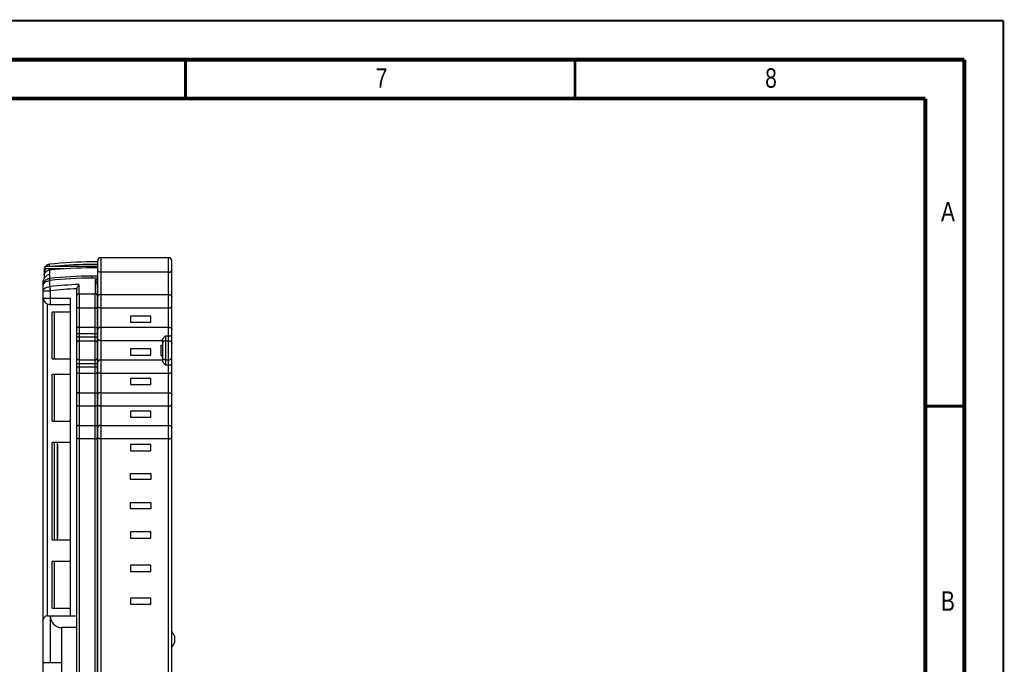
# Model space of a CAD drawing. Header units: millimetres. Extents: x 0 to 420, y 0 to 297.
# Tile 39 of 39: x 294 to 420, y 214 to 297. Entities that reach past the tile are written whole.
import ezdxf

# ---------------------------------------------------------------- set-up
doc = ezdxf.new("R2010")
doc.units = ezdxf.units.MM
doc.header["$LTSCALE"] = 23.1
for name, color, linetype in [('T-PM12-T00_HDXF_CONTINUOUS_LINE', 7, 'CONTINUOUS'), ('T-PM12-T0X-00-GND_DXF_FORMAT', 7, 'CONTINUOUS'), ('T-PM12-T0X-0DXF_CONTINUOUS_LINE', 7, 'CONTINUOUS')]:
    doc.layers.add(name, color=color, linetype=linetype)
doc.styles.get("Standard").update_dxf_attribs({"font": 'txt', "width": 0.8})

msp = doc.modelspace()

# ---------------------------------------------------------------- linework, layer by layer
at = {"layer": 'T-PM12-T00_HDXF_CONTINUOUS_LINE', "color": 7, "linetype": 'Continuous'}
for p, q in [((303.7361, 198.9684), (303.7361, 266.1684)), ((312.8361, 266.5684), (304.1361, 266.5684)), ((313.2361, 206.8347), (313.2361, 266.1684)), ((312.8361, 264.7023), (304.1361, 264.7023)), ((304.1361, 261.8344), (312.8361, 261.8344)), ((312.8361, 260.1023), (304.1361, 260.1023)), ((307.9361, 259.0684), (307.9361, 258.2684)), ((310.5361, 259.0684), (307.9361, 259.0684)), ((307.9361, 258.2684), (310.5361, 258.2684)), ((310.5361, 258.2684), (310.5361, 259.0684)), ((304.1361, 257.6344), (312.8361, 257.6344)), ((312.0361, 255.9023), (304.1361, 255.9023)), ((312.0361, 256.0012), (312.0361, 253.3356)), ((307.9361, 254.8684), (307.9361, 254.0684)), ((310.5361, 254.8684), (307.9361, 254.8684)), ((310.5361, 254.0684), (310.5361, 254.8684)), ((311.8361, 255.3184), (311.8361, 254.0184)), ((311.8361, 255.3184), (312.0361, 255.3184)), ((304.1361, 253.4344), (312.0361, 253.4344)), ((307.9361, 254.0684), (310.5361, 254.0684)), ((311.8361, 254.0184), (312.0361, 254.0184)), ((312.8361, 251.7023), (304.1361, 251.7023)), ((307.9361, 251.0684), (307.9361, 250.2684)), ((310.5361, 251.0684), (307.9361, 251.0684)), ((310.5361, 250.2684), (310.5361, 251.0684)), ((304.1361, 249.2344), (312.8361, 249.2344)), ((307.9361, 250.2684), (310.5361, 250.2684)), ((312.8361, 247.5023), (304.1361, 247.5023)), ((307.9361, 246.8684), (307.9361, 246.0684)), ((310.5361, 246.8684), (307.9361, 246.8684)), ((310.5361, 246.0684), (310.5361, 246.8684)), ((307.9361, 246.0684), (310.5361, 246.0684)), ((304.1361, 245.0344), (312.8361, 245.0344)), ((312.8361, 243.3023), (304.1361, 243.3023)), ((307.9361, 242.5684), (307.9361, 241.7684)), ((310.5361, 242.5684), (307.9361, 242.5684)), ((307.9361, 241.7684), (310.5361, 241.7684)), ((310.5361, 241.7684), (310.5361, 242.5684)), ((307.9361, 238.0684), (307.9361, 238.8684)), ((307.9361, 238.8684), (310.5361, 238.8684)), ((310.5361, 238.0684), (307.9361, 238.0684)), ((310.5361, 238.8684), (310.5361, 238.0684)), ((307.9361, 234.3184), (307.9361, 235.1184)), ((307.9361, 235.1184), (310.5361, 235.1184)), ((310.5361, 234.3184), (307.9361, 234.3184)), ((310.5361, 235.1184), (310.5361, 234.3184)), ((307.9361, 231.3684), (307.9361, 230.5684)), ((310.5361, 231.3684), (307.9361, 231.3684)), ((310.5361, 230.5684), (310.5361, 231.3684)), ((307.9361, 230.5684), (310.5361, 230.5684)), ((307.9361, 227.0684), (307.9361, 226.2684)), ((310.5361, 227.0684), (307.9361, 227.0684)), ((310.5361, 226.2684), (310.5361, 227.0684)), ((307.9361, 226.2684), (310.5361, 226.2684)), ((307.9361, 222.8684), (307.9361, 222.0684)), ((310.5361, 222.8684), (307.9361, 222.8684)), ((310.5361, 222.0684), (310.5361, 222.8684)), ((307.9361, 222.0684), (310.5361, 222.0684)), ((313.2361, 218.5684), (313.2377, 218.5684)), ((313.2377, 218.5684), (313.6361, 217.8784)), ((313.6361, 217.2584), (313.6361, 217.8784)), ((313.2361, 216.5684), (313.2377, 216.5684)), ((313.6361, 217.2584), (313.2377, 216.5684))]:
    msp.add_line(p, q, dxfattribs=at)
at = {"layer": 'T-PM12-T00_HDXF_CONTINUOUS_LINE', "color": 9, "linetype": 'Continuous'}
for p, q in [((304.1361, 266.5684), (304.1361, 198.5684)), ((312.8361, 206.4344), (312.8361, 266.5684)), ((312.4361, 256.5175), (312.4361, 252.8192)), ((312.4361, 256.5175), (312.8361, 256.5175)), ((312.4361, 255.8996), (312.8361, 255.8996)), ((312.4361, 253.4371), (312.8361, 253.4371)), ((312.4361, 252.8192), (312.8361, 252.8192))]:
    msp.add_line(p, q, dxfattribs=at)
at = {"layer": 'T-PM12-T00_HDXF_CONTINUOUS_LINE', "color": 7, "linetype": 'Continuous'}
for centre, start, end in [((304.1361, 266.1684), 90, 180), ((312.8361, 266.1684), 0, 90)]:
    msp.add_arc(centre, 0.4, start, end, dxfattribs=at)
at = {"layer": 'T-PM12-T00_HDXF_CONTINUOUS_LINE', "color": 9, "linetype": 'Continuous'}
for centre, start, end in [((312.8486, 255.5056), 0.000564, 1.814819), ((312.8486, 253.8311), 358.114301, 359.999393)]:
    msp.add_arc(centre, 0.3875, start, end, dxfattribs=at)
at = {"layer": 'T-PM12-T00_HDXF_CONTINUOUS_LINE', "color": 7, "linetype": 'Continuous'}
for points, knots in [([(304.1361, 264.7023), (304.1071, 264.7023), (304.0505, 264.7058), (303.9698, 264.7215), (303.898, 264.7466), (303.8378, 264.7803), (303.791, 264.8216), (303.7582, 264.8692), (303.7396, 264.9218), (303.7361, 264.9584), (303.7361, 264.9768)], [0, 0, 0, 0, 0.16048424, 0.31374932, 0.45456681, 0.58088508, 0.69398137, 0.79786081, 0.89806618, 1, 1, 1, 1]), ([(312.8361, 264.7023), (312.865, 264.7023), (312.9216, 264.7058), (313.0023, 264.7215), (313.0741, 264.7466), (313.1343, 264.7803), (313.1812, 264.8215), (313.2139, 264.8692), (313.2325, 264.9218), (313.2361, 264.9584), (313.2361, 264.9768)], [0, 0, 0, 0, 0.16048305, 0.31374766, 0.45456476, 0.5808825, 0.69397808, 0.79785676, 0.89806137, 1, 1, 1, 1]), ([(304.1361, 261.8344), (304.1071, 261.8344), (304.0505, 261.8309), (303.9698, 261.8152), (303.898, 261.7901), (303.8378, 261.7564), (303.791, 261.7152), (303.7582, 261.6675), (303.7396, 261.615), (303.7361, 261.5783), (303.7361, 261.56)], [0, 0, 0, 0, 0.16048305, 0.31374766, 0.45456476, 0.5808825, 0.69397808, 0.79785676, 0.89806137, 1, 1, 1, 1]), ([(312.8361, 261.8344), (312.865, 261.8344), (312.9216, 261.8309), (313.0023, 261.8152), (313.0741, 261.7901), (313.1343, 261.7564), (313.1812, 261.7152), (313.2139, 261.6675), (313.2325, 261.615), (313.2361, 261.5783), (313.2361, 261.56)], [0, 0, 0, 0, 0.16048424, 0.31374932, 0.45456681, 0.58088508, 0.69398137, 0.7978608, 0.89806618, 1, 1, 1, 1]), ([(304.1361, 260.1023), (304.1071, 260.1023), (304.0505, 260.1058), (303.9698, 260.1215), (303.898, 260.1466), (303.8378, 260.1803), (303.791, 260.2216), (303.7582, 260.2692), (303.7396, 260.3218), (303.7361, 260.3584), (303.7361, 260.3768)], [0, 0, 0, 0, 0.16048424, 0.31374932, 0.45456681, 0.58088508, 0.69398137, 0.7978608, 0.89806618, 1, 1, 1, 1]), ([(312.8361, 260.1023), (312.865, 260.1023), (312.9216, 260.1058), (313.0023, 260.1215), (313.0741, 260.1466), (313.1343, 260.1803), (313.1812, 260.2215), (313.2139, 260.2692), (313.2325, 260.3218), (313.2361, 260.3584), (313.2361, 260.3768)], [0, 0, 0, 0, 0.16048305, 0.31374765, 0.45456475, 0.5808825, 0.69397808, 0.79785676, 0.89806137, 1, 1, 1, 1]), ([(304.1361, 257.6344), (304.1071, 257.6344), (304.0505, 257.6309), (303.9698, 257.6152), (303.898, 257.5901), (303.8378, 257.5564), (303.791, 257.5152), (303.7582, 257.4675), (303.7396, 257.415), (303.7361, 257.3783), (303.7361, 257.36)], [0, 0, 0, 0, 0.16048305, 0.31374766, 0.45456476, 0.5808825, 0.69397808, 0.79785676, 0.89806137, 1, 1, 1, 1]), ([(312.8361, 257.6344), (312.865, 257.6344), (312.9216, 257.6309), (313.0023, 257.6152), (313.0741, 257.5901), (313.1343, 257.5564), (313.1812, 257.5152), (313.2139, 257.4675), (313.2325, 257.415), (313.2361, 257.3783), (313.2361, 257.36)], [0, 0, 0, 0, 0.16048424, 0.31374932, 0.45456681, 0.58088508, 0.69398137, 0.79786081, 0.89806618, 1, 1, 1, 1]), ([(304.1361, 255.9023), (304.1071, 255.9023), (304.0505, 255.9058), (303.9698, 255.9215), (303.898, 255.9466), (303.8378, 255.9803), (303.791, 256.0216), (303.7582, 256.0692), (303.7396, 256.1218), (303.7361, 256.1584), (303.7361, 256.1768)], [0, 0, 0, 0, 0.16048424, 0.31374932, 0.45456681, 0.58088508, 0.69398137, 0.7978608, 0.89806618, 1, 1, 1, 1]), ([(312.0361, 256.0011), (312.0361, 256.0227), (312.0446, 256.0686), (312.0742, 256.1353), (312.1174, 256.2023), (312.1901, 256.2915), (312.2978, 256.3966), (312.3897, 256.4765), (312.4361, 256.5175)], [0, 0, 0, 0, 0.09680577, 0.20606246, 0.32592021, 0.45344103, 0.72204826, 1, 1, 1, 1]), ([(304.1361, 253.4344), (304.1071, 253.4344), (304.0505, 253.4309), (303.9698, 253.4152), (303.898, 253.3901), (303.8378, 253.3564), (303.791, 253.3152), (303.7582, 253.2675), (303.7396, 253.215), (303.7361, 253.1783), (303.7361, 253.16)], [0, 0, 0, 0, 0.16048305, 0.31374766, 0.45456476, 0.5808825, 0.69397808, 0.79785676, 0.89806137, 1, 1, 1, 1]), ([(312.0361, 253.3356), (312.0361, 253.314), (312.0446, 253.2681), (312.0742, 253.2014), (312.1174, 253.1345), (312.1901, 253.0452), (312.2978, 252.9401), (312.3897, 252.8602), (312.4361, 252.8192)], [0, 0, 0, 0, 0.09680577, 0.20606246, 0.32592021, 0.45344103, 0.72204826, 1, 1, 1, 1]), ([(304.1361, 251.7023), (304.1071, 251.7023), (304.0505, 251.7058), (303.9698, 251.7215), (303.898, 251.7466), (303.8378, 251.7803), (303.791, 251.8216), (303.7582, 251.8692), (303.7396, 251.9218), (303.7361, 251.9584), (303.7361, 251.9768)], [0, 0, 0, 0, 0.16048424, 0.31374932, 0.45456681, 0.58088508, 0.69398137, 0.7978608, 0.89806618, 1, 1, 1, 1]), ([(312.8361, 251.7023), (312.865, 251.7023), (312.9216, 251.7058), (313.0023, 251.7215), (313.0741, 251.7466), (313.1343, 251.7803), (313.1812, 251.8215), (313.2139, 251.8692), (313.2325, 251.9218), (313.2361, 251.9584), (313.2361, 251.9768)], [0, 0, 0, 0, 0.16048305, 0.31374766, 0.45456476, 0.5808825, 0.69397808, 0.79785676, 0.89806137, 1, 1, 1, 1]), ([(304.1361, 249.2344), (304.1071, 249.2344), (304.0505, 249.2309), (303.9698, 249.2152), (303.898, 249.1901), (303.8378, 249.1564), (303.791, 249.1152), (303.7582, 249.0675), (303.7396, 249.015), (303.7361, 248.9783), (303.7361, 248.96)], [0, 0, 0, 0, 0.16048305, 0.31374766, 0.45456476, 0.5808825, 0.69397808, 0.79785676, 0.89806137, 1, 1, 1, 1]), ([(312.8361, 249.2344), (312.865, 249.2344), (312.9216, 249.2309), (313.0023, 249.2152), (313.0741, 249.1901), (313.1343, 249.1564), (313.1812, 249.1152), (313.2139, 249.0675), (313.2325, 249.015), (313.2361, 248.9783), (313.2361, 248.96)], [0, 0, 0, 0, 0.16048424, 0.31374932, 0.45456681, 0.58088508, 0.69398137, 0.7978608, 0.89806618, 1, 1, 1, 1]), ([(304.1361, 247.5023), (304.1071, 247.5023), (304.0505, 247.5058), (303.9698, 247.5215), (303.898, 247.5466), (303.8378, 247.5803), (303.791, 247.6216), (303.7582, 247.6692), (303.7396, 247.7218), (303.7361, 247.7584), (303.7361, 247.7768)], [0, 0, 0, 0, 0.16048424, 0.31374932, 0.45456681, 0.58088508, 0.69398137, 0.7978608, 0.89806618, 1, 1, 1, 1]), ([(312.8361, 247.5023), (312.865, 247.5023), (312.9216, 247.5058), (313.0023, 247.5215), (313.0741, 247.5466), (313.1343, 247.5803), (313.1812, 247.6215), (313.2139, 247.6692), (313.2325, 247.7218), (313.2361, 247.7584), (313.2361, 247.7768)], [0, 0, 0, 0, 0.16048305, 0.31374765, 0.45456475, 0.5808825, 0.69397808, 0.79785676, 0.89806137, 1, 1, 1, 1]), ([(304.1361, 245.0344), (304.1071, 245.0344), (304.0505, 245.0309), (303.9698, 245.0152), (303.898, 244.9901), (303.8378, 244.9564), (303.791, 244.9152), (303.7582, 244.8675), (303.7396, 244.815), (303.7361, 244.7783), (303.7361, 244.76)], [0, 0, 0, 0, 0.16048305, 0.31374766, 0.45456476, 0.5808825, 0.69397808, 0.79785676, 0.89806137, 1, 1, 1, 1]), ([(312.8361, 245.0344), (312.865, 245.0344), (312.9216, 245.0309), (313.0023, 245.0152), (313.0741, 244.9901), (313.1343, 244.9564), (313.1812, 244.9152), (313.2139, 244.8675), (313.2325, 244.815), (313.2361, 244.7783), (313.2361, 244.76)], [0, 0, 0, 0, 0.16048424, 0.31374932, 0.45456681, 0.58088508, 0.69398137, 0.7978608, 0.89806618, 1, 1, 1, 1]), ([(304.1361, 243.3023), (304.1071, 243.3023), (304.0505, 243.3058), (303.9698, 243.3215), (303.898, 243.3466), (303.8378, 243.3803), (303.791, 243.4216), (303.7582, 243.4692), (303.7396, 243.5218), (303.7361, 243.5584), (303.7361, 243.5768)], [0, 0, 0, 0, 0.16048424, 0.31374932, 0.45456681, 0.58088508, 0.69398137, 0.7978608, 0.89806618, 1, 1, 1, 1]), ([(312.8361, 243.3023), (312.865, 243.3023), (312.9216, 243.3058), (313.0023, 243.3215), (313.0741, 243.3466), (313.1343, 243.3803), (313.1812, 243.4215), (313.2139, 243.4692), (313.2325, 243.5218), (313.2361, 243.5584), (313.2361, 243.5768)], [0, 0, 0, 0, 0.16048305, 0.31374765, 0.45456475, 0.5808825, 0.69397808, 0.79785676, 0.89806137, 1, 1, 1, 1])]:
    msp.add_open_spline(points, degree=3, knots=knots, dxfattribs=at)
at = {"layer": 'T-PM12-T00_HDXF_CONTINUOUS_LINE', "color": 9, "linetype": 'Continuous'}
for points, knots in [([(312.8361, 256.5175), (312.8621, 256.5175), (312.9132, 256.5188), (312.9874, 256.5243), (313.0558, 256.5333), (313.1078, 256.5437), (313.1445, 256.5537), (313.1678, 256.5615), (313.1882, 256.57), (313.2141, 256.5833), (313.2361, 256.6015), (313.2361, 256.6179)], [0, 0, 0, 0, 0.18286252, 0.35914165, 0.52258874, 0.66755717, 0.73163135, 0.78945663, 0.84070266, 0.88520555, 1, 1, 1, 1]), ([(312.4361, 255.8996), (312.4099, 255.8996), (312.3576, 255.8945), (312.2821, 255.872), (312.2125, 255.8354), (312.1515, 255.7861), (312.1014, 255.726), (312.0642, 255.6574), (312.0412, 255.583), (312.0361, 255.5314), (312.0361, 255.5056)], [0, 0, 0, 0, 0.12592871, 0.25170994, 0.37723597, 0.502422, 0.62723932, 0.7517153, 0.87592508, 1, 1, 1, 1]), ([(312.8361, 255.8996), (312.8617, 255.8996), (312.913, 255.8947), (312.9871, 255.8731), (313.0557, 255.8378), (313.1161, 255.7903), (313.1662, 255.7323), (313.2042, 255.6659), (313.2285, 255.5936), (313.2351, 255.5431), (313.2359, 255.5179)], [0, 0, 0, 0, 0.12590866, 0.25167497, 0.37719554, 0.502386, 0.62721535, 0.75170474, 0.87592251, 1, 1, 1, 1]), ([(312.4361, 253.4371), (312.4099, 253.4371), (312.3576, 253.4422), (312.2821, 253.4647), (312.2125, 253.5013), (312.1515, 253.5506), (312.1014, 253.6107), (312.0642, 253.6793), (312.0412, 253.7537), (312.0361, 253.8054), (312.0361, 253.8311)], [0, 0, 0, 0, 0.12592871, 0.25170994, 0.37723597, 0.502422, 0.62723932, 0.7517153, 0.87592508, 1, 1, 1, 1]), ([(312.8361, 253.4371), (312.8617, 253.4371), (312.913, 253.442), (312.987, 253.4636), (313.0555, 253.4988), (313.1159, 253.5462), (313.1661, 253.6042), (313.204, 253.6705), (313.2284, 253.7427), (313.235, 253.7932), (313.2359, 253.8184)], [0, 0, 0, 0, 0.12590788, 0.25167362, 0.37719399, 0.50238463, 0.62721446, 0.75170441, 0.87592255, 1, 1, 1, 1]), ([(312.8361, 252.8192), (312.8621, 252.8192), (312.9132, 252.818), (312.9874, 252.8124), (313.0558, 252.8034), (313.1078, 252.7931), (313.1445, 252.783), (313.1678, 252.7752), (313.1882, 252.7668), (313.2141, 252.7535), (313.2361, 252.7352), (313.2361, 252.7189)], [0, 0, 0, 0, 0.18286252, 0.35914165, 0.52258874, 0.66755717, 0.73163135, 0.78945663, 0.84070266, 0.88520555, 1, 1, 1, 1])]:
    msp.add_open_spline(points, degree=3, knots=knots, dxfattribs=at)
at = {"layer": 'T-PM12-T0X-00-GND_DXF_FORMAT', "color": 9, "linetype": 'Continuous', "const_width": 0.25}
for points in [[(0, 297), (420, 297)], [(420, 0), (420, 297)]]:
    msp.add_lwpolyline(points, dxfattribs=at)
at = {"layer": 'T-PM12-T0X-00-GND_DXF_FORMAT', "color": 7, "linetype": 'Continuous'}
for points, const_width in [([(415, 292), (15, 292)], 0.5), ([(315, 287), (315, 292)], 0.35), ([(365, 287), (365, 292)], 0.35), ([(415, 8), (415, 292)], 0.5), ([(410, 287), (20, 287)], 0.5), ([(410, 13), (410, 287)], 0.5), ([(410, 247.5), (415, 247.5)], 0.35)]:
    msp.add_lwpolyline(points, dxfattribs=dict(at, const_width=const_width))
at = {"layer": 'T-PM12-T0X-0DXF_CONTINUOUS_LINE', "color": 7, "linetype": 'Continuous'}
for p, q in [((296.9861, 264.6522), (296.9861, 265.4673)), ((296.9861, 265.4673), (303.7361, 265.4673)), ((296.8361, 264.9233), (296.8361, 263.8336)), ((296.8633, 264.3698), (296.8628, 264.383)), ((296.866, 264.8071), (296.866, 264.8068)), ((296.9861, 264.8068), (296.866, 264.8068)), ((299.3201, 265.1185), (296.9861, 265.1185)), ((296.7361, 220.0684), (296.7361, 263.3977)), ((296.8361, 263.4174), (296.8361, 263.2721)), ((303.6861, 197.5684), (303.6861, 263.0386)), ((301.0361, 204.6827), (301.0361, 262.4454)), ((303.7361, 262.0684), (303.6861, 262.0684)), ((297.5361, 260.5684), (300.2361, 260.5684)), ((300.2361, 220.5684), (300.2361, 261.3684)), ((297.8861, 253.5684), (297.8861, 259.5684)), ((300.2361, 259.5684), (297.8861, 259.5684)), ((298.1861, 253.5684), (298.1861, 259.5684)), ((303.3861, 260.1023), (301.3361, 260.1023)), ((303.6861, 259.5684), (303.7361, 259.5684)), ((301.3361, 257.6344), (303.3861, 257.6344)), ((297.8861, 253.5684), (300.2361, 253.5684)), ((303.6861, 253.5684), (303.7361, 253.5684)), ((297.8861, 245.5684), (297.8861, 251.5684)), ((300.2361, 251.5684), (297.8861, 251.5684)), ((298.1861, 245.5684), (298.1861, 251.5684)), ((303.3861, 251.7023), (301.3361, 251.7023)), ((303.6861, 251.5684), (303.7361, 251.5684)), ((301.3361, 249.2344), (303.3861, 249.2344)), ((303.3861, 247.5023), (301.3361, 247.5023)), ((297.8861, 245.5684), (300.2361, 245.5684)), ((303.6861, 245.5684), (303.7361, 245.5684)), ((301.3361, 245.0344), (303.3861, 245.0344)), ((297.8861, 230.3184), (297.8861, 242.8184)), ((300.2361, 242.8184), (297.8861, 242.8184)), ((298.1861, 230.3184), (298.1861, 242.8184)), ((298.5361, 242.8184), (298.5361, 230.3184)), ((303.3861, 243.3023), (301.3361, 243.3023)), ((303.6861, 242.8184), (303.7361, 242.8184)), ((298.5629, 242.5684), (298.5361, 242.5684)), ((298.5629, 242.5684), (298.5629, 230.5684)), ((297.8861, 230.3184), (300.2361, 230.3184)), ((298.5361, 230.5684), (298.5629, 230.5684)), ((303.6861, 230.3184), (303.7361, 230.3184)), ((297.8861, 221.5684), (297.8861, 227.5684)), ((300.2361, 227.5684), (297.8861, 227.5684)), ((298.1861, 221.5684), (298.1861, 227.5684)), ((303.6861, 227.5684), (303.7361, 227.5684)), ((297.8861, 221.5684), (300.2361, 221.5684)), ((303.6861, 221.5684), (303.7361, 221.5684)), ((296.7361, 205.0684), (296.7361, 220.0684)), ((297.2361, 220.5684), (300.2361, 220.5684)), ((297.6361, 220.5684), (297.6361, 214.5684)), ((299.1361, 206.5684), (299.1361, 219.0684)), ((301.0361, 219.0684), (299.1361, 219.0684)), ((296.7361, 214.5684), (299.1361, 214.5684))]:
    msp.add_line(p, q, dxfattribs=at)
at = {"layer": 'T-PM12-T0X-0DXF_CONTINUOUS_LINE', "color": 9, "linetype": 'Continuous'}
for p, q in [((297.5491, 265.7184), (297.5484, 265.7185)), ((297.5491, 265.4673), (297.5491, 265.7184)), ((302.9861, 266.0173), (302.9861, 266.0171)), ((296.9678, 265.0225), (296.9861, 265.0225)), ((297.5471, 264.4564), (297.5471, 263.9013)), ((297.5491, 264.9655), (297.5491, 264.457)), ((302.9861, 264.2), (302.9861, 263.9357)), ((297.5511, 263.9017), (297.5798, 263.6391)), ((297.5788, 262.8518), (297.5798, 263.6391)), ((301.3291, 261.9367), (301.3293, 263.1255)), ((303.3877, 263.7181), (303.3878, 261.9281)), ((303.6854, 263.0684), (303.7361, 263.0684)), ((297.587, 262.8523), (297.6461, 262.3258)), ((297.6461, 262.3258), (297.6461, 260.5684)), ((301.3361, 261.9367), (301.3361, 204.1631)), ((303.3861, 197.5684), (303.3861, 261.928)), ((296.7361, 261.3684), (300.2361, 261.3684)), ((297.2361, 260.6267), (297.2361, 220.5684)), ((303.6861, 256.7684), (301.0361, 256.7684)), ((301.0361, 256.383), (303.6861, 256.383)), ((301.3361, 255.8931), (303.3861, 255.8931)), ((303.6861, 252.9537), (301.0361, 252.9537)), ((301.3361, 253.4436), (303.3861, 253.4436)), ((301.0361, 252.5684), (303.6861, 252.5684)), ((300.2361, 220.5684), (301.0361, 220.5684))]:
    msp.add_line(p, q, dxfattribs=at)
at = {"layer": 'T-PM12-T0X-0DXF_CONTINUOUS_LINE', "color": 7, "linetype": 'Continuous'}
for points in [[(302.9861, 266.0173), (302.3177, 266.0128), (301.6332, 265.9988), (300.9488, 265.9754), (300.2647, 265.9426), (299.581, 265.9003), (298.8978, 265.8486), (298.2154, 265.7875), (297.5484, 265.7185)], [(303.736, 266.0111), (303.6558, 266.0127), (302.9861, 266.0173)]]:
    msp.add_lwpolyline(points, dxfattribs=at)
for centre, radius, start, end in [((297.6361, 264.9233), 0.8, 96.289342, 137.146736), ((302.9851, 217.119), 48.5747, 89.998831, 95.527163), ((302.9862, 217.0333), 48.6604, 89.116986, 90.000128), ((297.6361, 264.9233), 0.8, 144.371159, 180.000003), ((297.6325, 264.6015), 0.7964, 165.009408, 179.999315), ((297.6325, 264.1633), 0.7964, 164.976105, 179.998835), ((297.6321, 264.6017), 0.796, 164.049208, 165.010925), ((297.663, 264.5783), 0.8251, 145.159701, 147.419859), ((297.7893, 263.6241), 0.8668, 106.088527, 106.225984), ((302.9842, 212.7399), 52.5077, 89.997921, 95.941345), ((302.9862, 212.6053), 52.6423, 89.18379, 90.000125), ((303.0138, 263.0384), 0.6723, 0.020759, 2.55807), ((301.3338, 261.712), 0.2247, 89.412515, 91.183184), ((303.0049, 413.6197), 151.6921, 269.36966, 270.143981), ((303.3867, 261.7143), 0.2138, 89.717315, 90.168864), ((297.5361, 261.3684), 0.8, 180, 270), ((297.2361, 220.0684), 0.5, 90, 180)]:
    msp.add_arc(centre, radius, start, end, dxfattribs=at)
at = {"layer": 'T-PM12-T0X-0DXF_CONTINUOUS_LINE', "color": 9, "linetype": 'Continuous'}
for centre, radius, start, end in [((297.6361, 264.9231), 0.8001, 96.240453, 96.289342), ((302.9867, 216.3683), 49.6488, 90.000672, 96.287759), ((302.986, 216.425), 49.5921, 89.133469, 89.999837), ((302.9867, 214.5325), 49.6675, 90.000696, 96.282989), ((302.986, 214.5785), 49.6215, 89.13387, 89.999907), ((297.4824, 264.5258), 0.6279, 275.914323, 276.283521), ((297.6697, 262.0239), 1.6177, 93.18535, 94.346864), ((302.9868, 214.5063), 49.4294, 90.000788, 96.279994), ((302.9862, 214.6859), 48.468, 91.959139, 96.395847), ((302.986, 214.5532), 49.3825, 89.129681, 89.999914), ((302.986, 214.7442), 48.9756, 89.12249, 89.530088), ((302.986, 214.7442), 48.4458, 89.1129, 89.191284), ((297.5759, 262.9513), 0.0996, 271.660689, 276.40138), ((297.5556, 269.0244), 6.6992, 270.198987, 270.774109), ((302.9862, 214.6859), 47.9382, 92.314016, 96.395848)]:
    msp.add_arc(centre, radius, start, end, dxfattribs=at)
at = {"layer": 'T-PM12-T0X-0DXF_CONTINUOUS_LINE', "color": 7, "linetype": 'Continuous'}
msp.add_ellipse((299.1361, 220.5684), major_axis=(0, 1.5), ratio=1, start_param=-4.71238898, end_param=-3.14159265, dxfattribs=at)
for points, knots in [([(296.7361, 263.3977), (296.7361, 263.481), (296.7575, 263.6387), (296.8356, 263.8473), (296.9364, 264.0165), (297.0802, 264.1903), (297.2788, 264.3507), (297.4587, 264.4309), (297.5471, 264.4564)], [0, 0, 0, 0, 0.17595897, 0.33138356, 0.46750313, 0.58963561, 0.80594406, 1, 1, 1, 1]), ([(296.8628, 264.383), (296.8627, 264.384), (296.8633, 264.3869), (296.8643, 264.3925), (296.8663, 264.4009), (296.869, 264.4117), (296.8725, 264.4247), (296.8788, 264.4456), (296.8886, 264.4746), (296.9032, 264.5112), (296.9258, 264.5597), (296.946, 264.5946), (296.9606, 264.6165)], [0, 0, 0, 0, 0.01143149, 0.03428352, 0.06810126, 0.11215742, 0.16548985, 0.22693916, 0.36884236, 0.52671419, 0.6900414, 1, 1, 1, 1]), ([(296.866, 264.8068), (296.8662, 264.8068), (296.8664, 264.8074), (296.8668, 264.8083), (296.8675, 264.8101), (296.8683, 264.8124), (296.8693, 264.8155), (296.8712, 264.8207), (296.8726, 264.825), (296.8737, 264.828)], [0, 0, 0, 0, 0.01897185, 0.06864191, 0.149384, 0.26084285, 0.40246264, 0.57350408, 1, 1, 1, 1]), ([(296.866, 264.8071), (296.866, 264.8083), (296.8665, 264.811), (296.8662, 264.8154), (296.8666, 264.8187), (296.8667, 264.8204)], [0, 0, 0, 0, 0.25052598, 0.62465939, 1, 1, 1, 1]), ([(296.8737, 264.828), (296.8843, 264.8587), (296.9112, 264.9258), (296.9464, 264.989), (296.9678, 265.0225)], [0, 0, 0, 0, 0.44925378, 1, 1, 1, 1]), ([(297.5491, 264.9655), (297.4876, 264.9591), (297.3674, 264.933), (297.2033, 264.8566), (297.0648, 264.7503), (296.9913, 264.6627), (296.9606, 264.6165)], [0, 0, 0, 0, 0.26280394, 0.51821933, 0.76392724, 1, 1, 1, 1]), ([(296.7361, 263.0086), (296.7361, 263.0632), (296.7462, 263.1727), (296.7914, 263.3313), (296.8651, 263.4792), (296.9647, 263.6114), (297.0871, 263.7236), (297.228, 263.8119), (297.3829, 263.8735), (297.4921, 263.8954), (297.5471, 263.9013)], [0, 0, 0, 0, 0.12419111, 0.24849709, 0.3730195, 0.49783013, 0.6229625, 0.74840746, 0.87411453, 1, 1, 1, 1]), ([(301.0507, 262.5851), (301.062, 262.638), (301.0953, 262.7402), (301.1637, 262.882), (301.2423, 263.0101), (301.3, 263.0887), (301.3293, 263.1255)], [0, 0, 0, 0, 0.26519339, 0.52326988, 0.76943274, 1, 1, 1, 1]), ([(303.6698, 263.1852), (303.6579, 263.2377), (303.6237, 263.3387), (303.5543, 263.4786), (303.4751, 263.6047), (303.4171, 263.682), (303.3877, 263.7181)], [0, 0, 0, 0, 0.26548632, 0.52375289, 0.76986091, 1, 1, 1, 1]), ([(301.0361, 261.6624), (301.0361, 261.6799), (301.0396, 261.715), (301.0554, 261.7658), (301.0816, 261.8128), (301.13, 261.8689), (301.2126, 261.9208), (301.2899, 261.9359), (301.3291, 261.9367)], [0, 0, 0, 0, 0.11835448, 0.23697585, 0.35715135, 0.47998813, 0.73458047, 1, 1, 1, 1]), ([(303.6861, 261.6581), (303.6861, 261.6756), (303.6825, 261.7107), (303.6661, 261.7612), (303.6392, 261.8079), (303.5896, 261.8634), (303.5055, 261.914), (303.4273, 261.9279), (303.3878, 261.9281)], [0, 0, 0, 0, 0.11753754, 0.23549689, 0.35528341, 0.47806138, 0.73339308, 1, 1, 1, 1]), ([(301.3361, 260.1023), (301.3146, 260.1023), (301.2726, 260.1049), (301.2127, 260.1164), (301.1592, 260.1347), (301.1142, 260.159), (301.0788, 260.1885), (301.0537, 260.2222), (301.0391, 260.2591), (301.0361, 260.2848), (301.0361, 260.2975)], [0, 0, 0, 0, 0.16244274, 0.31773472, 0.46061342, 0.58876371, 0.7028887, 0.80619849, 0.90350576, 1, 1, 1, 1]), ([(303.3861, 260.1023), (303.4075, 260.1023), (303.4496, 260.1049), (303.5095, 260.1164), (303.563, 260.1347), (303.608, 260.159), (303.6433, 260.1885), (303.6684, 260.2222), (303.6831, 260.2591), (303.6861, 260.2848), (303.6861, 260.2975)], [0, 0, 0, 0, 0.16244272, 0.31773444, 0.46061289, 0.58876329, 0.70288895, 0.80619915, 0.90350603, 1, 1, 1, 1]), ([(301.3361, 257.6344), (301.3146, 257.6344), (301.2726, 257.6318), (301.2127, 257.6204), (301.1592, 257.602), (301.1142, 257.5777), (301.0788, 257.5482), (301.0537, 257.5146), (301.0391, 257.4777), (301.0361, 257.4519), (301.0361, 257.4392)], [0, 0, 0, 0, 0.16244272, 0.31773444, 0.46061289, 0.58876329, 0.70288895, 0.80619915, 0.90350603, 1, 1, 1, 1]), ([(303.3861, 257.6344), (303.4075, 257.6344), (303.4496, 257.6318), (303.5095, 257.6204), (303.563, 257.602), (303.608, 257.5777), (303.6433, 257.5482), (303.6684, 257.5146), (303.6831, 257.4777), (303.6861, 257.4519), (303.6861, 257.4392)], [0, 0, 0, 0, 0.16244274, 0.31773472, 0.46061342, 0.58876371, 0.7028887, 0.80619849, 0.90350576, 1, 1, 1, 1]), ([(301.3361, 251.7023), (301.3146, 251.7023), (301.2726, 251.7049), (301.2127, 251.7164), (301.1592, 251.7347), (301.1142, 251.759), (301.0788, 251.7885), (301.0537, 251.8222), (301.0391, 251.8591), (301.0361, 251.8848), (301.0361, 251.8975)], [0, 0, 0, 0, 0.16244274, 0.31773472, 0.46061342, 0.58876371, 0.7028887, 0.80619849, 0.90350576, 1, 1, 1, 1]), ([(303.3861, 251.7023), (303.4075, 251.7023), (303.4496, 251.7049), (303.5095, 251.7164), (303.563, 251.7347), (303.608, 251.759), (303.6433, 251.7885), (303.6684, 251.8222), (303.6831, 251.8591), (303.6861, 251.8848), (303.6861, 251.8975)], [0, 0, 0, 0, 0.16244272, 0.31773444, 0.46061289, 0.58876329, 0.70288895, 0.80619915, 0.90350603, 1, 1, 1, 1]), ([(301.3361, 249.2344), (301.3146, 249.2344), (301.2726, 249.2318), (301.2127, 249.2204), (301.1592, 249.202), (301.1142, 249.1777), (301.0788, 249.1482), (301.0537, 249.1146), (301.0391, 249.0777), (301.0361, 249.0519), (301.0361, 249.0392)], [0, 0, 0, 0, 0.16244272, 0.31773444, 0.46061289, 0.58876329, 0.70288895, 0.80619915, 0.90350603, 1, 1, 1, 1]), ([(303.3861, 249.2344), (303.4075, 249.2344), (303.4496, 249.2318), (303.5095, 249.2204), (303.563, 249.202), (303.608, 249.1777), (303.6433, 249.1482), (303.6684, 249.1146), (303.6831, 249.0777), (303.6861, 249.0519), (303.6861, 249.0392)], [0, 0, 0, 0, 0.16244274, 0.31773472, 0.46061342, 0.58876371, 0.7028887, 0.80619849, 0.90350576, 1, 1, 1, 1]), ([(301.3361, 247.5023), (301.3146, 247.5023), (301.2726, 247.5049), (301.2127, 247.5164), (301.1592, 247.5347), (301.1142, 247.559), (301.0788, 247.5885), (301.0537, 247.6222), (301.0391, 247.6591), (301.0361, 247.6848), (301.0361, 247.6975)], [0, 0, 0, 0, 0.16244274, 0.31773472, 0.46061342, 0.58876371, 0.7028887, 0.80619849, 0.90350576, 1, 1, 1, 1]), ([(303.3861, 247.5023), (303.4075, 247.5023), (303.4496, 247.5049), (303.5095, 247.5164), (303.563, 247.5347), (303.608, 247.559), (303.6433, 247.5885), (303.6684, 247.6222), (303.6831, 247.6591), (303.6861, 247.6848), (303.6861, 247.6975)], [0, 0, 0, 0, 0.16244272, 0.31773444, 0.46061289, 0.58876329, 0.70288895, 0.80619915, 0.90350603, 1, 1, 1, 1]), ([(301.3361, 245.0344), (301.3146, 245.0344), (301.2726, 245.0318), (301.2127, 245.0204), (301.1592, 245.002), (301.1142, 244.9777), (301.0788, 244.9482), (301.0537, 244.9146), (301.0391, 244.8777), (301.0361, 244.8519), (301.0361, 244.8392)], [0, 0, 0, 0, 0.16244272, 0.31773444, 0.46061289, 0.58876329, 0.70288895, 0.80619915, 0.90350603, 1, 1, 1, 1]), ([(303.3861, 245.0344), (303.4075, 245.0344), (303.4496, 245.0318), (303.5095, 245.0204), (303.563, 245.002), (303.608, 244.9777), (303.6433, 244.9482), (303.6684, 244.9146), (303.6831, 244.8777), (303.6861, 244.8519), (303.6861, 244.8392)], [0, 0, 0, 0, 0.16244274, 0.31773472, 0.46061342, 0.58876371, 0.7028887, 0.80619849, 0.90350576, 1, 1, 1, 1]), ([(301.3361, 243.3023), (301.3146, 243.3023), (301.2726, 243.3049), (301.2127, 243.3164), (301.1592, 243.3347), (301.1142, 243.359), (301.0788, 243.3885), (301.0537, 243.4222), (301.0391, 243.4591), (301.0361, 243.4848), (301.0361, 243.4975)], [0, 0, 0, 0, 0.16244274, 0.31773472, 0.46061342, 0.58876371, 0.7028887, 0.80619849, 0.90350576, 1, 1, 1, 1]), ([(303.3861, 243.3023), (303.4075, 243.3023), (303.4496, 243.3049), (303.5095, 243.3164), (303.563, 243.3347), (303.608, 243.359), (303.6433, 243.3885), (303.6684, 243.4222), (303.6831, 243.4591), (303.6861, 243.4848), (303.6861, 243.4975)], [0, 0, 0, 0, 0.16244272, 0.31773444, 0.46061289, 0.58876329, 0.70288895, 0.80619915, 0.90350603, 1, 1, 1, 1])]:
    msp.add_open_spline(points, degree=3, knots=knots, dxfattribs=at)
at = {"layer": 'T-PM12-T0X-0DXF_CONTINUOUS_LINE', "color": 9, "linetype": 'Continuous'}
for points, knots in [([(296.7361, 263.0086), (296.7361, 263.0472), (296.7466, 263.126), (296.7931, 263.2388), (296.8679, 263.3431), (296.9683, 263.4356), (297.0907, 263.5137), (297.2812, 263.5969), (297.4395, 263.6288), (297.5471, 263.6369)], [0, 0, 0, 0, 0.10342702, 0.21037179, 0.32359445, 0.44468303, 0.57400532, 0.71087298, 1, 1, 1, 1]), ([(297.5471, 263.9013), (297.5458, 263.8974), (297.544, 263.8871), (297.5423, 263.8685), (297.5413, 263.8436), (297.5409, 263.8126), (297.5414, 263.7757), (297.5431, 263.7165), (297.5453, 263.6697), (297.5471, 263.6369)], [0, 0, 0, 0, 0.0468508, 0.11724806, 0.21157209, 0.32916287, 0.46888999, 0.62884266, 1, 1, 1, 1]), ([(296.7361, 262.2839), (296.7361, 262.3196), (296.7474, 262.3932), (296.7966, 262.4973), (296.8753, 262.5928), (296.9802, 262.6768), (297.1076, 262.747), (297.3057, 262.8207), (297.4684, 262.8467), (297.5788, 262.8518)], [0, 0, 0, 0, 0.09663807, 0.19819219, 0.30831486, 0.428863, 0.55999605, 0.70053258, 1, 1, 1, 1]), ([(296.7361, 262.2839), (296.7361, 262.2846), (296.7373, 262.2864), (296.7406, 262.2881), (296.7456, 262.29), (296.7561, 262.2927), (296.7741, 262.2959), (296.8014, 262.2994), (296.8361, 262.3029), (296.8778, 262.3062), (296.9262, 262.3093), (296.981, 262.3122), (297.0416, 262.3149), (297.1324, 262.3183), (297.2561, 262.3216), (297.4138, 262.3242), (297.5229, 262.325), (297.5788, 262.3252)], [0, 0, 0, 0, 0.00258037, 0.00679558, 0.01309686, 0.02159351, 0.04526094, 0.07781305, 0.11909366, 0.16871276, 0.22621699, 0.29114737, 0.36300178, 0.44111525, 0.61329192, 0.80181517, 1, 1, 1, 1]), ([(297.5788, 262.8518), (297.5758, 262.77), (297.5736, 262.5945), (297.5762, 262.4189), (297.5788, 262.3252)], [0, 0, 0, 0, 0.46588506, 1, 1, 1, 1]), ([(301.3361, 255.8931), (301.2971, 255.8931), (301.2185, 255.878), (301.1351, 255.8233), (301.0851, 255.7636), (301.0572, 255.7124), (301.04, 255.6569), (301.0361, 255.6184), (301.0361, 255.5992)], [0, 0, 0, 0, 0.25173127, 0.50209439, 0.62714362, 0.75173011, 0.87595896, 1, 1, 1, 1]), ([(303.3861, 255.8931), (303.4251, 255.8931), (303.5036, 255.878), (303.5871, 255.8233), (303.6371, 255.7636), (303.665, 255.7124), (303.6822, 255.6569), (303.6861, 255.6184), (303.6861, 255.5992)], [0, 0, 0, 0, 0.25173127, 0.50209439, 0.62714362, 0.75173011, 0.87595896, 1, 1, 1, 1]), ([(301.3361, 253.4436), (301.2971, 253.4436), (301.2185, 253.4588), (301.1351, 253.5134), (301.0851, 253.5731), (301.0572, 253.6243), (301.04, 253.6798), (301.0361, 253.7183), (301.0361, 253.7376)], [0, 0, 0, 0, 0.25173127, 0.50209439, 0.62714362, 0.75173011, 0.87595896, 1, 1, 1, 1]), ([(303.3861, 253.4436), (303.4251, 253.4436), (303.5036, 253.4588), (303.5871, 253.5134), (303.6371, 253.5731), (303.665, 253.6243), (303.6822, 253.6798), (303.6861, 253.7183), (303.6861, 253.7376)], [0, 0, 0, 0, 0.25173127, 0.50209439, 0.62714362, 0.75173011, 0.87595896, 1, 1, 1, 1])]:
    msp.add_open_spline(points, degree=3, knots=knots, dxfattribs=at)
at = {"layer": 'T-PM12-T0X-0DXF_CONTINUOUS_LINE', "color": 7, "linetype": 'Continuous'}
for points in [[(303.6854, 263.0684), (303.6837, 263.1076), (303.6785, 263.1469), (303.6698, 263.1852)], [(301.0507, 262.5851), (301.0409, 262.5393), (301.0361, 262.4922), (301.0361, 262.4454)]]:
    msp.add_open_spline(points, degree=3, dxfattribs=at)

# ---------------------------------------------------------------- texts
at = {"layer": 'T-PM12-T0X-00-GND_DXF_FORMAT', "color": 5, "linetype": 'Continuous', "char_height": 2.5, "attachment_point": 1, "line_spacing_factor": 0.9}
for s, insert, width in [('7', (339.4276, 290.8879), 2.946429), ('8', (389.4276, 290.8879), 2.946429), ('A', (412, 273.7288), 3.214286), ('B', (412, 223.7288), 2.946429)]:
    msp.add_mtext(s, dxfattribs=dict(at, insert=insert, width=width))

doc.saveas('drawing.dxf')
